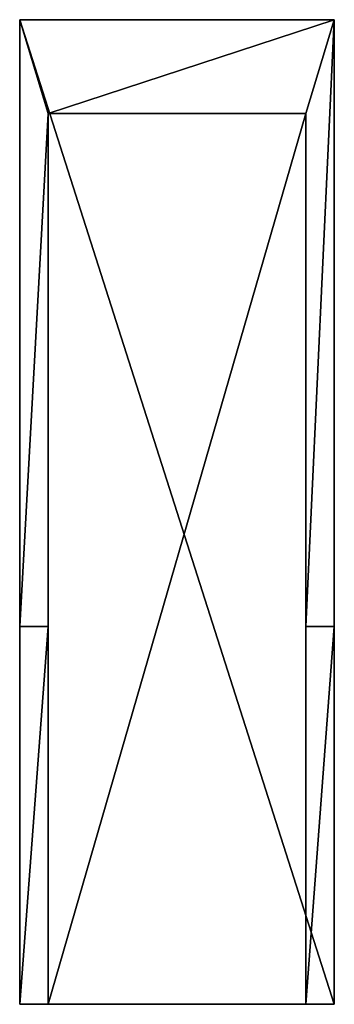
# Model space of a CAD drawing. Header units: millimetres. Extents: x 0.1 to 27.6, y 0.9 to 86.9.
import ezdxf

# ---------------------------------------------------------------- set-up
doc = ezdxf.new("R2010")
doc.units = ezdxf.units.MM
doc.header["$LTSCALE"] = 25.4
doc.layers.get('0').update_dxf_attribs({"true_color": 0xff5454})

# ---------------------------------------------------------------- blocks, each defined once
blk = doc.blocks.new('LVM-INSIDE-CORNER-10165.STL')
at = {"color": 0}
mesh = blk.add_polyface(dxfattribs=at)
corners = [(27.637, 0.86, 86.86), (0.137, 86.86, 86.86), (0.137, 0.86, 86.86), (27.637, 86.86, 86.86)]
mesh.append_faces([[corners[k] for k in face] for face in [(0, 1, 2), (1, 0, 3)]], dxfattribs={"vtx0": -1, "color": 0})
mesh = blk.add_polyface(dxfattribs=at)
corners = [(0.137, 86.86, 86.86), (0.137, 0.86, 33.86), (0.137, 0.86, 86.86), (0.137, 33.86, 33.86), (0.137, 33.86, 0.86), (0.137, 86.86, 0.86)]
mesh.append_faces([[corners[k] for k in face] for face in [(0, 1, 2), (4, 0, 5)]], dxfattribs={"vtx0": -1, "color": 0})
mesh.append_faces([[corners[k] for k in face] for face in [(1, 0, 3), (3, 0, 4)]], dxfattribs={"vtx0": -1, "vtx1": -1, "color": 0})
mesh = blk.add_polyface(dxfattribs=at)
corners = [(0.137, 86.86, 86.86), (27.637, 86.86, 0.86), (0.137, 86.86, 0.86), (27.637, 86.86, 86.86)]
mesh.append_faces([[corners[k] for k in face] for face in [(0, 1, 2), (1, 0, 3)]], dxfattribs={"vtx0": -1, "color": 0})
mesh = blk.add_polyface(dxfattribs=at)
corners = [(0.137, 86.86, 0.86), (2.637, 78.66, 0.86), (0.137, 33.86, 0.86), (27.637, 86.86, 0.86), (25.138, 78.66, 0.86), (25.138, 33.86, 0.86), (27.637, 33.86, 0.86), (2.637, 33.86, 0.86)]
mesh.append_faces([[corners[k] for k in face] for face in [(5, 3, 6)]], dxfattribs={"vtx0": -1, "color": 0})
mesh.append_faces([[corners[k] for k in face] for face in [(0, 1, 2), (1, 3, 4), (4, 3, 5)]], dxfattribs={"vtx0": -1, "vtx1": -1, "color": 0})
mesh.append_faces([[corners[k] for k in face] for face in [(1, 0, 3)]], dxfattribs={"vtx0": -1, "vtx2": -1, "color": 0})
mesh.append_faces([[corners[k] for k in face] for face in [(7, 2, 1)]], dxfattribs={"vtx1": -1, "color": 0})
mesh = blk.add_polyface(dxfattribs=at)
corners = [(27.637, 86.86, 0.86), (27.637, 33.86, 33.86), (27.637, 33.86, 0.86), (27.637, 0.86, 86.86), (27.637, 0.86, 33.86), (27.637, 86.86, 86.86)]
mesh.append_faces([[corners[k] for k in face] for face in [(0, 1, 2), (1, 3, 4)]], dxfattribs={"vtx0": -1, "color": 0})
mesh.append_faces([[corners[k] for k in face] for face in [(3, 1, 5), (5, 1, 0)]], dxfattribs={"vtx0": -1, "vtx1": -1, "color": 0})
mesh = blk.add_polyface(dxfattribs=at)
corners = [(25.138, 78.66, 78.66), (2.637, 0.86, 78.66), (2.637, 78.66, 78.66), (25.138, 0.86, 78.66)]
mesh.append_faces([[corners[k] for k in face] for face in [(0, 1, 2), (1, 0, 3)]], dxfattribs={"vtx0": -1, "color": 0})
mesh = blk.add_polyface(dxfattribs=at)
corners = [(2.637, 78.66, 0.86), (2.637, 33.86, 33.86), (2.637, 33.86, 0.86), (2.637, 0.86, 78.66), (2.637, 0.86, 33.86), (2.637, 78.66, 78.66)]
mesh.append_faces([[corners[k] for k in face] for face in [(0, 1, 2), (1, 3, 4)]], dxfattribs={"vtx0": -1, "color": 0})
mesh.append_faces([[corners[k] for k in face] for face in [(3, 1, 5), (5, 1, 0)]], dxfattribs={"vtx0": -1, "vtx1": -1, "color": 0})
mesh = blk.add_polyface(dxfattribs=at)
corners = [(25.138, 78.66, 78.66), (2.637, 78.66, 0.86), (25.138, 78.66, 0.86), (2.637, 78.66, 78.66)]
mesh.append_faces([[corners[k] for k in face] for face in [(0, 1, 2), (1, 0, 3)]], dxfattribs={"vtx0": -1, "color": 0})
mesh = blk.add_polyface(dxfattribs=at)
corners = [(25.138, 78.66, 78.66), (25.138, 0.86, 33.86), (25.138, 0.86, 78.66), (25.138, 33.86, 33.86), (25.138, 33.86, 0.86), (25.138, 78.66, 0.86)]
mesh.append_faces([[corners[k] for k in face] for face in [(0, 1, 2), (4, 0, 5)]], dxfattribs={"vtx0": -1, "color": 0})
mesh.append_faces([[corners[k] for k in face] for face in [(1, 0, 3), (3, 0, 4)]], dxfattribs={"vtx0": -1, "vtx1": -1, "color": 0})
mesh = blk.add_polyface(dxfattribs=at)
corners = [(2.637, 33.86, 33.86), (0.137, 0.86, 33.86), (0.137, 33.86, 33.86), (2.637, 0.86, 33.86)]
mesh.append_faces([[corners[k] for k in face] for face in [(0, 1, 2), (1, 0, 3)]], dxfattribs={"vtx0": -1, "color": 0})
mesh = blk.add_polyface(dxfattribs=at)
corners = [(2.637, 33.86, 33.86), (0.137, 33.86, 0.86), (2.637, 33.86, 0.86), (0.137, 33.86, 33.86)]
mesh.append_faces([[corners[k] for k in face] for face in [(0, 1, 2), (1, 0, 3)]], dxfattribs={"vtx0": -1, "color": 0})
mesh = blk.add_polyface(dxfattribs=at)
corners = [(27.637, 33.86, 33.86), (25.138, 0.86, 33.86), (25.138, 33.86, 33.86), (27.637, 0.86, 33.86)]
mesh.append_faces([[corners[k] for k in face] for face in [(0, 1, 2), (1, 0, 3)]], dxfattribs={"vtx0": -1, "color": 0})
mesh = blk.add_polyface(dxfattribs=at)
corners = [(27.637, 33.86, 33.86), (25.138, 33.86, 0.86), (27.637, 33.86, 0.86), (25.138, 33.86, 33.86)]
mesh.append_faces([[corners[k] for k in face] for face in [(0, 1, 2), (1, 0, 3)]], dxfattribs={"vtx0": -1, "color": 0})
mesh = blk.add_polyface(dxfattribs=at)
corners = [(27.637, 0.86, 86.86), (25.138, 0.86, 33.86), (27.637, 0.86, 33.86), (25.138, 0.86, 78.66), (2.637, 0.86, 78.66), (0.137, 0.86, 33.86), (2.637, 0.86, 33.86), (0.137, 0.86, 86.86)]
mesh.append_faces([[corners[k] for k in face] for face in [(0, 1, 2), (4, 5, 6)]], dxfattribs={"vtx0": -1, "color": 0})
mesh.append_faces([[corners[k] for k in face] for face in [(1, 0, 3), (3, 0, 4), (5, 4, 7), (7, 4, 0)]], dxfattribs={"vtx0": -1, "vtx1": -1, "color": 0})

msp = doc.modelspace()

# ---------------------------------------------------------------- block references
at = {"color": 250, "true_color": 0x262626}
msp.add_blockref('LVM-INSIDE-CORNER-10165.STL', (0, 0), dxfattribs=at)

doc.saveas('drawing.dxf')
